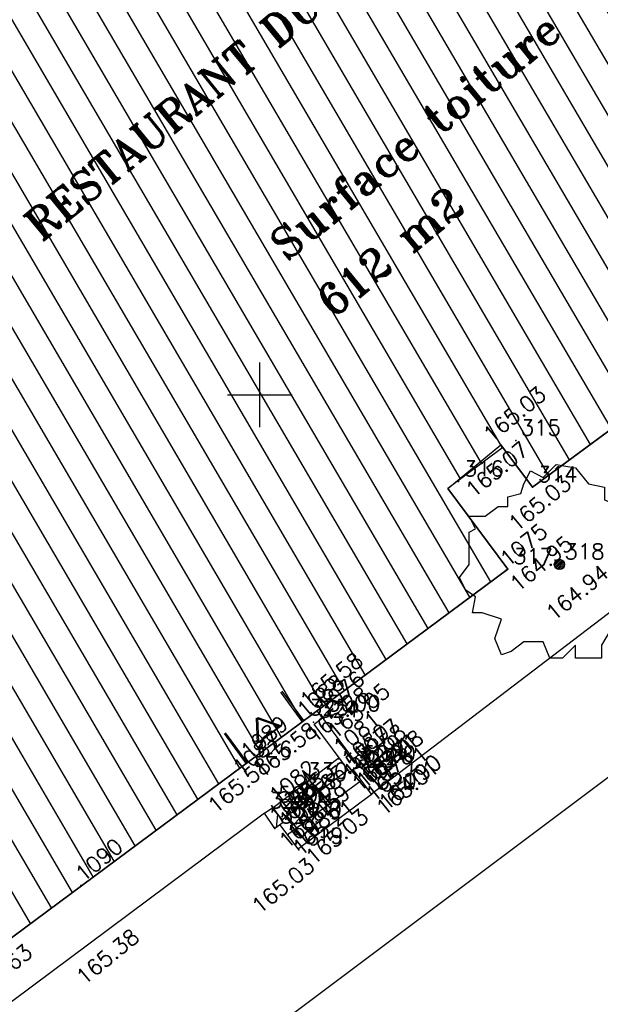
# Model space of a CAD drawing. Header units: feet. Extents: x 529188 to 529675, y 139816 to 140273.
# Tile 48 of 118: x 529445 to 529457, y 139988 to 140007. Entities that reach past the tile are written whole.
import ezdxf
from ezdxf.enums import TextEntityAlignment as Align

# ---------------------------------------------------------------- set-up
doc = ezdxf.new("R2010")
doc.units = ezdxf.units.FT
doc.header["$LTSCALE"] = 2
doc.header["$MEASUREMENT"] = 0
doc.header["$PDSIZE"] = 0.1
doc.layers.get('0').update_dxf_attribs({"linetype": 'CONTINUOUS'})
for name, color, linetype in [('ARBRES', 70, 'CONTINUOUS'), ('BATI', 10, 'CONTINUOUS'), ('BATI-HACHURES', 30, 'CONTINUOUS'), ('BORDURETTE', 20, 'CONTINUOUS'), ('CARROYAGE', 7, 'CONTINUOUS'), ('ESCALIERS', 6, 'CONTINUOUS'), ('MURS', 1, 'CONTINUOUS'), ('PORTES', 14, 'CONTINUOUS'), ('SOCLES', 13, 'CONTINUOUS'), ('TEXTES', 150, 'CONTINUOUS'), ('TOPOALT', 3, 'CONTINUOUS'), ('TOPOJIS', 7, 'CONTINUOUS'), ('TOPOJIS-GELE', 7, 'CONTINUOUS'), ('TOPOMAT', 142, 'CONTINUOUS')]:
    doc.layers.add(name, color=color, linetype=linetype)
doc.styles.add('ROMANT', font='ROMANT.SHX')
doc.styles.get("Standard").update_dxf_attribs({"font": 'ROMANS.SHX'})

# ---------------------------------------------------------------- blocks, each defined once
blk = doc.blocks.new('TCPOINT')
at = {"color": 0}
blk.add_point((0, 0), dxfattribs=at)
at = {"layer": 'TOPOALT'}
blk.add_attdef('ALT', text='', height=0.3, dxfattribs=at).set_placement((0.1, -0.1), align=Align.TOP_LEFT)
at = {"layer": 'TOPOMAT'}
blk.add_attdef('MAT', (0.1, 0.1), '', height=0.3, dxfattribs=at)
blk = doc.blocks.new('*X27')
at = {"color": 0}
for p, q in [((527495.856, 148357.822), (527495.871, 148357.837)), ((527495.856, 148357.787), (527495.895, 148357.825)), ((527495.856, 148357.752), (527495.918, 148357.813)), ((527495.856, 148357.716), (527495.942, 148357.802)), ((527495.856, 148357.681), (527495.965, 148357.79)), ((527495.856, 148357.645), (527495.989, 148357.778)), ((527495.856, 148357.61), (527496.013, 148357.766)), ((527495.856, 148357.575), (527496.036, 148357.754)), ((527495.856, 148357.539), (527496.06, 148357.743)), ((527495.856, 148357.504), (527496.083, 148357.731)), ((527495.856, 148357.469), (527496.107, 148357.719)), ((527495.878, 148357.455), (527496.13, 148357.707)), ((527495.949, 148357.49), (527496.154, 148357.695)), ((527496.02, 148357.526), (527496.178, 148357.684)), ((527496.09, 148357.561), (527496.201, 148357.672)), ((527496.161, 148357.597), (527496.225, 148357.66)), ((527496.232, 148357.632), (527496.248, 148357.648))]:
    blk.add_line(p, q, dxfattribs=at)
blk = doc.blocks.new('320')
for p, q in [((0, 0), (0, -0.7)), ((1, 0), (1, -0.7)), ((0.5, -0.572), (0.3, -0.172)), ((0.3, -0.172), (0.7, -0.172)), ((0.7, -0.172), (0.5, -0.572))]:
    blk.add_line(p, q)
at = {"rotation": 269.9999999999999}
blk.add_blockref('*X27', (-148357.144, 527495.685), dxfattribs=at)
blk = doc.blocks.new('189')
h = blk.add_hatch()
h.set_pattern_fill('ANSI31', color=256, scale=0.2, style=0)
h.set_pattern_definition([(45, (-527485.07046, -148351.732363), (-0.0176776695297, 0.0176776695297), [])])
edge = h.paths.add_edge_path()
edge.add_arc((0, 0), 0.1, 0, 360)
for p, q in [((-0.311, 1.681), (-0.062, 1.93)), ((-0.062, 1.93), (0.311, 1.868)), ((-0.685, 1.557), (-0.56, 1.806)), ((-0.56, 1.806), (-0.311, 1.681)), ((0.311, 1.868), (0.56, 1.557)), ((-0.747, 1.37), (-0.685, 1.557)), ((0.56, 1.557), (0.872, 1.494)), ((-0.996, 1.308), (-0.747, 1.37)), ((0.872, 1.494), (0.872, 1.245)), ((-0.996, 1.121), (-0.996, 1.308)), ((0.872, 1.245), (1.183, 1.121)), ((1.183, 1.121), (1.37, 1.183)), ((1.37, 1.183), (1.681, 1.245)), ((1.681, 1.245), (1.681, 0.934)), ((-1.432, 0.934), (-1.183, 1.121)), ((-1.183, 1.121), (-0.996, 1.121)), ((-1.744, 0.934), (-1.432, 0.934)), ((-1.619, 0.685), (-1.744, 0.934)), ((1.681, 0.934), (1.619, 0.56)), ((-1.744, 0.623), (-1.619, 0.685)), ((-1.744, 0.249), (-1.744, 0.623)), ((1.619, 0.56), (1.619, 0.374)), ((-1.744, 0), (-1.744, 0.249)), ((1.619, 0.374), (1.681, 0.062)), ((-1.93, -0.249), (-1.744, 0)), ((1.681, 0.062), (1.432, -0.062)), ((1.432, -0.062), (1.619, -0.374)), ((-1.806, -0.498), (-1.93, -0.249)), ((1.619, -0.374), (1.681, -0.623)), ((-1.619, -0.623), (-1.806, -0.498)), ((-1.681, -0.934), (-1.619, -0.623)), ((1.868, -0.747), (1.494, -1.059)), ((1.681, -0.623), (1.868, -0.747)), ((-1.494, -0.934), (-1.681, -0.934)), ((-1.121, -1.059), (-1.494, -0.934)), ((-1.245, -1.432), (-1.121, -1.059)), ((1.494, -1.059), (1.432, -1.37)), ((0.996, -1.245), (0.81, -1.557)), ((1.432, -1.37), (0.996, -1.245)), ((-1.121, -1.744), (-1.245, -1.432)), ((-0.685, -1.494), (-0.934, -1.681)), ((-0.311, -1.494), (-0.685, -1.494)), ((-0.187, -1.806), (-0.311, -1.494)), ((-0.934, -1.681), (-1.121, -1.744)), ((0.311, -1.557), (0.062, -1.806)), ((0.311, -1.806), (0.311, -1.557)), ((0.81, -1.557), (0.81, -1.806)), ((0.062, -1.806), (-0.187, -1.806)), ((0.81, -1.806), (0.311, -1.806))]:
    blk.add_line(p, q)
blk.add_circle((0, 0), 0.1)

msp = doc.modelspace()

# ---------------------------------------------------------------- hatches: boundary and pattern name
at = {"layer": 'BATI-HACHURES'}
h = msp.add_hatch(dxfattribs=at)
h.set_pattern_fill('ANSI31', color=256, scale=4, angle=36, style=0)
h.set_pattern_definition([(120.33073, (529369.40005, 139849.6858), (-0.4315624, -0.2524953), [])])
edge = h.paths.add_edge_path()
edge.add_line((529449.762, 140017.584), (529450.25, 140016.925))
edge.add_line((529450.25, 140016.925), (529452.038, 140018.235))
edge.add_line((529452.038, 140018.235), (529451.541, 140018.906))
edge.add_line((529451.541, 140018.906), (529461.123, 140026.004))
edge.add_line((529461.123, 140026.004), (529461.486, 140025.492))
edge.add_line((529461.486, 140025.492), (529460.044, 140024.438))
edge.add_line((529460.044, 140024.438), (529468.446, 140013.152))
edge.add_line((529468.446, 140013.152), (529464.219, 140010.192))
edge.add_line((529464.219, 140010.192), (529466.637, 140006.914))
edge.add_line((529466.637, 140006.914), (529467.08, 140007.241))
edge.add_line((529467.08, 140007.241), (529467.224, 140007.043))
edge.add_line((529467.224, 140007.043), (529455.263, 139998.214))
edge.add_line((529455.263, 139998.214), (529454.693, 139998.982))
edge.add_line((529454.693, 139998.982), (529453.629, 139998.192))
edge.add_line((529453.629, 139998.192), (529454.787, 139996.632))
edge.add_line((529454.787, 139996.632), (529443.903, 139988.552))
edge.add_line((529443.903, 139988.552), (529439.564, 139994.392))
edge.add_line((529439.564, 139994.392), (529442.13, 139996.302))
edge.add_line((529442.13, 139996.302), (529442.052, 139996.406))
edge.add_line((529442.052, 139996.406), (529442.269, 139996.567))
edge.add_line((529442.269, 139996.567), (529441.339, 139997.809))
edge.add_line((529441.339, 139997.809), (529441.123, 139997.647))
edge.add_line((529441.123, 139997.647), (529441.087, 139997.695))
edge.add_line((529441.087, 139997.695), (529438.521, 139995.786))
edge.add_line((529438.521, 139995.786), (529435.223, 140000.219))
edge.add_line((529435.223, 140000.219), (529437.819, 140002.186))
edge.add_line((529437.819, 140002.186), (529434.679, 140006.477))
edge.add_line((529434.679, 140006.477), (529442.935, 140012.589))
edge.add_line((529442.935, 140012.589), (529443.738, 140011.504))
edge.add_line((529443.738, 140011.504), (529444.868, 140012.341))
edge.add_line((529444.868, 140012.341), (529444.093, 140013.387))
edge.add_line((529444.093, 140013.387), (529449.76, 140017.586))
h = msp.add_hatch(dxfattribs=at)
h.set_pattern_fill('ANSI31', color=256, scale=2, style=0)
h.set_pattern_definition([(84.33073, (529369.40005, 139849.6858), (-0.24877718, 0.0246965), [])])
h.paths.add_polyline_path([(529450.288, 139991.626), (529450.087, 139991.921), (529450.252, 139992.034), (529450.453, 139991.739)])
at = {"layer": 'ESCALIERS'}
msp.add_hatch(color=256, dxfattribs=at).paths.add_polyline_path([(529450.826, 139992.744), (529450.946, 139992.442), (529451.079, 139992.54)])

# ---------------------------------------------------------------- linework, layer by layer
at = {"layer": 'BATI', "flags": 128}
for points in [[(529467.224, 140007.043), (529455.263, 139998.214), (529454.693, 139998.982), (529453.629, 139998.192), (529454.787, 139996.632), (529443.903, 139988.552), (529439.564, 139994.392), (529442.13, 139996.302), (529442.052, 139996.406), (529442.269, 139996.567), (529441.339, 139997.809), (529441.123, 139997.647), (529441.087, 139997.695), (529438.521, 139995.786), (529435.223, 140000.219), (529437.819, 140002.186), (529434.679, 140006.477), (529442.935, 140012.589), (529443.738, 140011.504), (529444.868, 140012.341), (529444.093, 140013.387), (529449.76, 140017.586)], [(529442.935, 140012.589), (529434.679, 140006.477), (529437.819, 140002.186), (529435.224, 140000.22), (529438.521, 139995.786), (529441.087, 139997.695), (529441.123, 139997.647), (529441.339, 139997.809), (529442.269, 139996.567), (529442.052, 139996.406), (529442.13, 139996.302), (529439.564, 139994.392), (529443.903, 139988.552), (529454.787, 139996.632), (529453.629, 139998.192), (529454.653, 139999.031), (529455.263, 139998.214), (529467.226, 140007.04)], [(529451.209, 139993.762), (529451.107, 139993.9)]]:
    msp.add_lwpolyline(points, dxfattribs=at)
msp.add_lwpolyline([(529451.209, 139993.762), (529451.896, 139992.833), (529451.736, 139992.714), (529451.048, 139993.643)], close=True, dxfattribs=at)
at = {"layer": 'BORDURETTE', "flags": 128}
for points in [[(529471.25, 140038.533), (529485.429, 140019.656), (529484.888, 140017.131), (529464.502, 140001.703), (529452.155, 139992.286)], [(529441.897, 139981.504), (529465.444, 139999.154)]]:
    msp.add_lwpolyline(points, dxfattribs=at)
at = {"layer": 'CARROYAGE'}
for p, q in [((529450, 139999.375), (529450, 140000.625)), ((529449.375, 140000), (529450.625, 140000))]:
    msp.add_line(p, q, dxfattribs=at)
at = {"layer": 'ESCALIERS'}
msp.add_line((529451.702, 139992.76), (529450.423, 139991.784), dxfattribs=at)
at = {"layer": 'ESCALIERS', "flags": 128}
for points in [[(529451.534, 139992.987), (529450.259, 139992.024)], [(529450.745, 139991.237), (529452.155, 139992.286), (529451.805, 139992.761)], [(529451.385, 139991.987), (529450.826, 139992.744)], [(529450.826, 139992.744), (529451.079, 139992.54)], [(529450.826, 139992.744), (529450.946, 139992.442)], [(529450.826, 139992.744), (529450.946, 139992.442), (529451.079, 139992.54), (529450.826, 139992.744)], [(529451.957, 139992.549), (529450.536, 139991.502)], [(529451.079, 139992.54), (529450.946, 139992.442)], [(529450.751, 139991.216), (529450.39, 139991.696)]]:
    msp.add_lwpolyline(points, dxfattribs=at)
at = {"layer": 'MURS', "flags": 128}
msp.add_lwpolyline([(529450.288, 139991.626), (529450.087, 139991.921), (529450.252, 139992.034), (529450.453, 139991.739)], close=True, dxfattribs=at)
at = {"layer": 'SOCLES', "flags": 128}
msp.add_lwpolyline([(529450.087, 139991.921), (529444.468, 139987.731)], dxfattribs=at)

# ---------------------------------------------------------------- block references
at = {"layer": 'ARBRES'}
msp.add_blockref('189', (529455.783, 139996.723), dxfattribs=at)
at = {"layer": 'PORTES'}
for p, xscale, rotation in [((529450.817, 139993.694), 1.349073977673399, 216.3216144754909), ((529450.847, 139993.713), 1.355845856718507, 216.3592534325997)]:
    msp.add_blockref('320', p, dxfattribs=dict(at, xscale=xscale, rotation=rotation))
at = {"layer": 'TOPOJIS'}
ref = msp.add_blockref('TCPOINT', (529454.939, 139999.114), dxfattribs=at)
ref.add_attrib('MAT', '315', (529455.039, 139999.214), dxfattribs={"layer": 'TOPOMAT', "height": 0.3})
ref.add_attrib('ALT', '165.03', dxfattribs={"layer": 'TOPOALT', "height": 0.3, "rotation": 39.3307}).set_placement((529454.274, 139999.289), align=Align.TOP_LEFT)
ref = msp.add_blockref('TCPOINT', (529453.836, 139998.326), dxfattribs=at)
ref.add_attrib('MAT', '316', (529453.936, 139998.426), dxfattribs={"layer": 'TOPOMAT', "height": 0.3})
ref.add_attrib('ALT', '165.07', dxfattribs={"layer": 'TOPOJIS-GELE', "height": 0.3, "rotation": 39.3307}).set_placement((529453.936, 139998.226), align=Align.TOP_LEFT)
ref = msp.add_blockref('TCPOINT', (529455.263, 139998.214), dxfattribs=at)
ref.add_attrib('MAT', '314', (529455.363, 139998.314), dxfattribs={"layer": 'TOPOMAT', "height": 0.3})
ref.add_attrib('ALT', '165.03', dxfattribs={"layer": 'TOPOALT', "height": 0.3, "rotation": 39.3307}).set_placement((529454.763, 139997.573), align=Align.TOP_LEFT)
ref = msp.add_blockref('TCPOINT', (529454.739, 139996.608, 164.95), dxfattribs=at)
ref.add_attrib('MAT', '1075', (529454.789, 139996.658, 164.95), dxfattribs={"layer": 'TOPOMAT', "height": 0.3, "rotation": 39.3307})
ref.add_attrib('ALT', '164.95', dxfattribs={"layer": 'TOPOALT', "height": 0.3, "rotation": 39.3307}).set_placement((529454.789, 139996.408, 164.95), align=Align.TOP_LEFT)
for p, values in [((529454.787, 139996.632), {'MAT': '317'}), ((529451.201, 139993.791), {'MAT': '5000'}), ((529451.038, 139993.676), {'MAT': '324'}), ((529451.885, 139992.822), {'MAT': '5000'}), ((529450.252, 139992.034), {'MAT': '5000'}), ((529450.087, 139991.921), {'MAT': '328'}), ((529450.453, 139991.739), {'MAT': '5000'})]:
    msp.add_blockref('TCPOINT', p, dxfattribs=at).add_auto_attribs(values)
ref = msp.add_blockref('TCPOINT', (529455.783, 139996.723), dxfattribs=at)
ref.add_attrib('MAT', '318', (529455.883, 139996.823), dxfattribs={"layer": 'TOPOMAT', "height": 0.3})
ref.add_attrib('ALT', '164.94', dxfattribs={"layer": 'TOPOALT', "height": 0.3, "rotation": 39.3307}).set_placement((529455.485, 139995.848), align=Align.TOP_LEFT)
ref = msp.add_blockref('TCPOINT', (529450.847, 139993.713), dxfattribs=at)
ref.add_attrib('MAT', '325', (529450.947, 139993.813), dxfattribs={"layer": 'TOPOMAT', "height": 0.3})
ref.add_attrib('ALT', '165.58', dxfattribs={"layer": 'TOPOALT', "height": 0.3, "rotation": 39.3307}).set_placement((529450.736, 139994.156), align=Align.TOP_LEFT)
ref = msp.add_blockref('TCPOINT', (529449.73, 139992.895, 165.581), dxfattribs=at)
ref.add_attrib('MAT', '1089', (529449.78, 139992.945, 165.581), dxfattribs={"layer": 'TOPOMAT', "height": 0.3, "rotation": 39.3307})
ref.add_attrib('ALT', '165.58', dxfattribs={"layer": 'TOPOALT', "height": 0.3, "rotation": 39.3307}).set_placement((529448.955, 139992.127), align=Align.TOP_LEFT)
ref = msp.add_blockref('TCPOINT', (529449.755, 139992.909), dxfattribs=at)
ref.add_attrib('MAT', '326', (529449.855, 139993.009), dxfattribs={"layer": 'TOPOMAT', "height": 0.3})
ref.add_attrib('ALT', '165.58', dxfattribs={"layer": 'TOPOJIS-GELE', "height": 0.3, "rotation": 39.3307}).set_placement((529449.855, 139992.809), align=Align.TOP_LEFT)
ref = msp.add_blockref('TCPOINT', (529451.896, 139992.833), dxfattribs=at)
ref.add_attrib('MAT', '1077', (529451.946, 139992.883), dxfattribs={"layer": 'TOPOMAT', "height": 0.3, "rotation": 39.3307})
ref = msp.add_blockref('TCPOINT', (529449.578, 139992.578), dxfattribs=at)
ref.add_attrib('MAT', '1087', (529449.628, 139992.628), dxfattribs={"layer": 'TOPOMAT', "height": 0.3, "rotation": 39.3307})
ref = msp.add_blockref('TCPOINT', (529451.805, 139992.761), dxfattribs=at)
ref.add_attrib('MAT', '322', (529451.905, 139992.861), dxfattribs={"layer": 'TOPOMAT', "height": 0.3})
ref.add_attrib('ALT', '165.08', dxfattribs={"layer": 'TOPOALT', "height": 0.3, "rotation": 39.3307}).set_placement((529451.905, 139992.661), align=Align.TOP_LEFT)
ref = msp.add_blockref('TCPOINT', (529451.721, 139992.707), dxfattribs=at)
ref.add_attrib('MAT', '323', (529451.821, 139992.807), dxfattribs={"layer": 'TOPOMAT', "height": 0.3})
ref.add_attrib('ALT', '165.21', dxfattribs={"layer": 'TOPOJIS-GELE', "height": 0.3, "rotation": 39.3307}).set_placement((529451.821, 139992.607), align=Align.TOP_LEFT)
ref = msp.add_blockref('TCPOINT', (529450.819, 139992.491), dxfattribs=at)
ref.add_attrib('MAT', '330', (529450.919, 139992.591), dxfattribs={"layer": 'TOPOMAT', "height": 0.3})
ref.add_attrib('ALT', '165.57', dxfattribs={"layer": 'TOPOJIS-GELE', "height": 0.3, "rotation": 39.3307}).set_placement((529450.919, 139992.391), align=Align.TOP_LEFT)
ref = msp.add_blockref('TCPOINT', (529452.152, 139992.287), dxfattribs=at)
ref.add_attrib('MAT', '321', (529452.252, 139992.387), dxfattribs={"layer": 'TOPOMAT', "height": 0.3})
ref.add_attrib('ALT', '164.90', dxfattribs={"layer": 'TOPOALT', "height": 0.3, "rotation": 39.3307}).set_placement((529452.252, 139992.187), align=Align.TOP_LEFT)
ref = msp.add_blockref('TCPOINT', (529452.155, 139992.286), dxfattribs=at)
ref.add_attrib('MAT', '320', (529452.255, 139992.386), dxfattribs={"layer": 'TOPOMAT', "height": 0.3})
ref.add_attrib('ALT', '164.90', dxfattribs={"layer": 'TOPOJIS-GELE', "height": 0.3, "rotation": 39.3307}).set_placement((529452.255, 139992.186), align=Align.TOP_LEFT)
ref = msp.add_blockref('TCPOINT', (529450.751, 139991.216, 165.034), dxfattribs=at)
ref.add_attrib('MAT', '1085', (529450.801, 139991.266, 165.034), dxfattribs={"layer": 'TOPOMAT', "height": 0.3, "rotation": 39.3307})
ref.add_attrib('ALT', '165.03', dxfattribs={"layer": 'TOPOALT', "height": 0.3, "rotation": 39.3307}).set_placement((529449.805, 139990.189), align=Align.TOP_LEFT)
ref = msp.add_blockref('TCPOINT', (529450.745, 139991.237), dxfattribs=at)
ref.add_attrib('MAT', '319', (529450.845, 139991.337), dxfattribs={"layer": 'TOPOMAT', "height": 0.3})
ref.add_attrib('ALT', '165.03', dxfattribs={"layer": 'TOPOJIS-GELE', "height": 0.3, "rotation": 39.3307}).set_placement((529450.845, 139991.137), align=Align.TOP_LEFT)
ref = msp.add_blockref('TCPOINT', (529446.542, 139990.527, 165.376), dxfattribs=at)
ref.add_attrib('MAT', '1090', (529446.592, 139990.577, 165.376), dxfattribs={"layer": 'TOPOMAT', "height": 0.3, "rotation": 39.3307})
ref.add_attrib('ALT', '165.38', dxfattribs={"layer": 'TOPOALT', "height": 0.3, "rotation": 39.3307}).set_placement((529446.418, 139988.82, 165.376), align=Align.TOP_LEFT)
at = {"layer": 'TOPOJIS-GELE'}
ref = msp.add_blockref('TCPOINT', (529450.087, 139991.92), dxfattribs=at)
ref.add_attrib('MAT', '329', (529450.187, 139992.02), dxfattribs={"layer": 'TOPOMAT', "height": 0.3})
ref = msp.add_blockref('TCPOINT', (529450.288, 139991.626), dxfattribs=at)
ref.add_attrib('MAT', '327', (529450.388, 139991.726), dxfattribs={"layer": 'TOPOMAT', "height": 0.3})
ref = msp.add_blockref('TCPOINT', (529450.817, 139993.694, 165.585), dxfattribs=at)
ref.add_attrib('MAT', '1088', (529450.867, 139993.744, 165.585), dxfattribs={"layer": 'TOPOMAT', "height": 0.3, "rotation": 39.3307})
ref.add_attrib('ALT', '165.58', dxfattribs={"layer": 'TOPOALT', "height": 0.3, "rotation": 39.3307}).set_placement((529450.867, 139993.494, 165.585), align=Align.TOP_LEFT)
ref = msp.add_blockref('TCPOINT', (529451.209, 139993.762, 165.05), dxfattribs=at)
ref.add_attrib('MAT', '1076', (529451.259, 139993.812, 165.05), dxfattribs={"layer": 'TOPOMAT', "height": 0.3, "rotation": 39.3307})
ref.add_attrib('ALT', '165.05', dxfattribs={"layer": 'TOPOALT', "height": 0.3, "rotation": 39.3307}).set_placement((529451.259, 139993.562, 165.05), align=Align.TOP_LEFT)
ref = msp.add_blockref('TCPOINT', (529451.517, 139992.973, 165.583), dxfattribs=at)
ref.add_attrib('MAT', '1081', (529451.567, 139993.023, 165.583), dxfattribs={"layer": 'TOPOMAT', "height": 0.3, "rotation": 39.3307})
ref.add_attrib('ALT', '165.58', dxfattribs={"layer": 'TOPOALT', "height": 0.3, "rotation": 39.3307}).set_placement((529451.567, 139992.773, 165.583), align=Align.TOP_LEFT)
ref = msp.add_blockref('TCPOINT', (529451.681, 139992.744, 165.406), dxfattribs=at)
ref.add_attrib('MAT', '1080', (529451.731, 139992.794, 165.406), dxfattribs={"layer": 'TOPOMAT', "height": 0.3, "rotation": 39.3307})
ref.add_attrib('ALT', '165.41', dxfattribs={"layer": 'TOPOALT', "height": 0.3, "rotation": 39.3307}).set_placement((529451.731, 139992.544, 165.406), align=Align.TOP_LEFT)
ref = msp.add_blockref('TCPOINT', (529451.956, 139992.548, 165.206), dxfattribs=at)
ref.add_attrib('MAT', '1079', (529452.006, 139992.598, 165.206), dxfattribs={"layer": 'TOPOMAT', "height": 0.3, "rotation": 39.3307})
ref.add_attrib('ALT', '165.21', dxfattribs={"layer": 'TOPOALT', "height": 0.3, "rotation": 39.3307}).set_placement((529452.006, 139992.348, 165.206), align=Align.TOP_LEFT)
ref = msp.add_blockref('TCPOINT', (529452.155, 139992.282, 165.014), dxfattribs=at)
ref.add_attrib('MAT', '1078', (529452.205, 139992.332, 165.014), dxfattribs={"layer": 'TOPOMAT', "height": 0.3, "rotation": 39.3307})
ref.add_attrib('ALT', '165.01', dxfattribs={"layer": 'TOPOALT', "height": 0.3, "rotation": 39.3307}).set_placement((529452.205, 139992.082, 165.014), align=Align.TOP_LEFT)
ref = msp.add_blockref('TCPOINT', (529450.279, 139992.04, 165.582), dxfattribs=at)
ref.add_attrib('MAT', '1082', (529450.329, 139992.09, 165.582), dxfattribs={"layer": 'TOPOMAT', "height": 0.3, "rotation": 39.3307})
ref.add_attrib('ALT', '165.58', dxfattribs={"layer": 'TOPOALT', "height": 0.3, "rotation": 39.3307}).set_placement((529450.329, 139991.84, 165.582), align=Align.TOP_LEFT)
ref = msp.add_blockref('TCPOINT', (529450.441, 139991.798, 165.392), dxfattribs=at)
ref.add_attrib('MAT', '1083', (529450.491, 139991.848, 165.392), dxfattribs={"layer": 'TOPOMAT', "height": 0.3, "rotation": 39.3307})
ref.add_attrib('ALT', '165.39', dxfattribs={"layer": 'TOPOALT', "height": 0.3, "rotation": 39.3307}).set_placement((529450.491, 139991.598, 165.392), align=Align.TOP_LEFT)
ref = msp.add_blockref('TCPOINT', (529450.278, 139991.646, 165.15), dxfattribs=at)
ref.add_attrib('MAT', '1086', (529450.328, 139991.696, 165.15), dxfattribs={"layer": 'TOPOMAT', "height": 0.3, "rotation": 39.3307})
ref.add_attrib('ALT', '165.15', dxfattribs={"layer": 'TOPOALT', "height": 0.3, "rotation": 39.3307}).set_placement((529450.328, 139991.446, 165.15), align=Align.TOP_LEFT)
ref = msp.add_blockref('TCPOINT', (529450.544, 139991.508, 165.21), dxfattribs=at)
ref.add_attrib('MAT', '1084', (529450.594, 139991.558, 165.21), dxfattribs={"layer": 'TOPOMAT', "height": 0.3, "rotation": 39.3307})
ref.add_attrib('ALT', '165.21', dxfattribs={"layer": 'TOPOALT', "height": 0.3, "rotation": 39.3307}).set_placement((529450.594, 139991.308, 165.21), align=Align.TOP_LEFT)
ref = msp.add_blockref('TCPOINT', (529444.308, 139988.723, 165.627), dxfattribs=at)
ref.add_attrib('MAT', '1063', (529444.358, 139988.773, 165.627), dxfattribs={"layer": 'TOPOMAT', "height": 0.3, "rotation": 39.3307})
ref.add_attrib('ALT', '165.63', dxfattribs={"layer": 'TOPOALT', "height": 0.3, "rotation": 39.3307}).set_placement((529444.358, 139988.523, 165.627), align=Align.TOP_LEFT)

# ---------------------------------------------------------------- texts
at = {"layer": 'TEXTES', "style": 'ROMANT'}
msp.add_text('RESTAURANT DU CAMPUS 205', height=0.6, rotation=39.3307, dxfattribs=at).set_placement((529445.78, 140002.939))
at = {"layer": 'TEXTES', "color": 1, "style": 'ROMANT'}
for s, p in [('Surface toiture', (529450.518, 140002.567)), ('612 m2', (529451.417, 140001.469))]:
    msp.add_text(s, height=0.6, rotation=39.3307, dxfattribs=at).set_placement(p)

doc.saveas('drawing.dxf')
